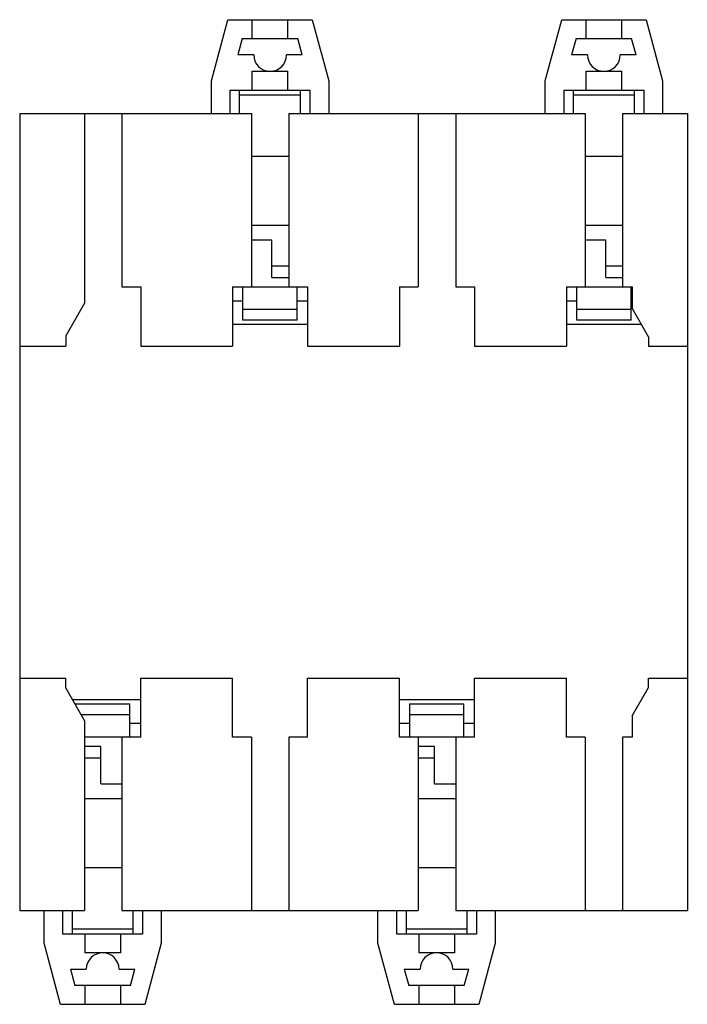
# Model space of a CAD drawing. Header units: millimetres. Extents: x 10 to 81, y 11 to 116.
import ezdxf

# ---------------------------------------------------------------- set-up
doc = ezdxf.new("R2010")
doc.units = ezdxf.units.MM
doc.header["$LTSCALE"] = 8.261107
doc.layers.get('0').update_dxf_attribs({"linetype": 'CONTINUOUS'})

msp = doc.modelspace()

# ---------------------------------------------------------------- linework, layer by layer
at = {"color": 7, "linetype": 'Continuous'}
for p, q in [((30.28, 109.1), (32.03, 115.63)), ((32.03, 115.63), (41.03, 115.63)), ((34.63, 113.63), (34.63, 115.63)), ((38.43, 113.63), (38.43, 115.63)), ((41.03, 115.63), (42.78, 109.1)), ((65.88, 109.1), (67.63, 115.63)), ((67.63, 115.63), (76.63, 115.63)), ((70.23, 113.63), (70.23, 115.63)), ((74.03, 113.63), (74.03, 115.63)), ((76.63, 115.63), (78.38, 109.1)), ((33.56, 113.63), (33.09, 111.88)), ((33.56, 113.63), (39.49, 113.63)), ((39.96, 111.88), (39.49, 113.63)), ((69.16, 113.63), (68.69, 111.88)), ((69.16, 113.63), (75.09, 113.63)), ((75.56, 111.88), (75.09, 113.63)), ((34.78, 111.88), (33.09, 111.88)), ((39.96, 111.88), (38.28, 111.88)), ((70.38, 111.88), (68.69, 111.88)), ((75.56, 111.88), (73.88, 111.88)), ((34.63, 108.13), (34.63, 110.13)), ((34.63, 110.13), (38.43, 110.13)), ((38.43, 108.13), (38.43, 110.13)), ((70.23, 108.13), (70.23, 110.13)), ((70.23, 110.13), (74.03, 110.13)), ((74.03, 108.13), (74.03, 110.13)), ((30.28, 105.63), (30.28, 109.1)), ((42.78, 109.1), (42.78, 105.63)), ((65.88, 105.63), (65.88, 109.1)), ((78.38, 109.1), (78.38, 105.63)), ((32.28, 105.63), (32.28, 108.13)), ((32.28, 108.13), (40.78, 108.13)), ((33.28, 105.63), (33.28, 108.13)), ((33.28, 107.63), (39.78, 107.63)), ((39.78, 105.63), (39.78, 108.13)), ((40.78, 108.13), (40.78, 105.63)), ((67.88, 105.63), (67.88, 108.13)), ((67.88, 108.13), (76.38, 108.13)), ((68.88, 105.63), (68.88, 108.13)), ((68.88, 107.63), (75.38, 107.63)), ((75.38, 105.63), (75.38, 108.13)), ((76.38, 108.13), (76.38, 105.63)), ((9.83, 105.63), (9.83, 20.63)), ((9.83, 105.63), (34.53, 105.63)), ((16.73, 105.63), (16.73, 85.4)), ((20.73, 105.63), (20.73, 87.13)), ((34.53, 105.63), (34.53, 87.13)), ((38.53, 105.63), (38.53, 87.13)), ((38.53, 105.63), (70.13, 105.63)), ((52.33, 105.63), (52.33, 87.13)), ((56.33, 105.63), (56.33, 87.13)), ((70.13, 105.63), (70.13, 87.13)), ((74.13, 105.63), (74.13, 87.13)), ((74.13, 105.63), (81.03, 105.63)), ((81.03, 105.63), (81.03, 20.63)), ((34.53, 101.07), (38.53, 101.07)), ((70.13, 101.07), (74.13, 101.07)), ((34.53, 93.73), (38.53, 93.73)), ((70.13, 93.73), (74.13, 93.73)), ((36.73, 92.13), (34.53, 92.13)), ((36.73, 88.13), (36.73, 92.13)), ((72.33, 92.13), (70.13, 92.13)), ((72.33, 88.13), (72.33, 92.13)), ((36.73, 89.37), (38.53, 89.37)), ((72.33, 89.37), (74.13, 89.37)), ((36.73, 88.13), (38.53, 88.13)), ((72.33, 88.13), (74.13, 88.13)), ((20.73, 87.13), (22.73, 87.13)), ((22.73, 87.13), (22.73, 80.83)), ((32.53, 87.13), (32.53, 80.83)), ((32.53, 87.13), (40.53, 87.13)), ((33.63, 83.6), (33.63, 87.13)), ((39.43, 83.6), (39.43, 87.13)), ((40.53, 87.13), (40.53, 80.83)), ((50.33, 87.13), (50.33, 80.83)), ((50.33, 87.13), (52.33, 87.13)), ((56.33, 87.13), (58.33, 87.13)), ((58.33, 87.13), (58.33, 80.83)), ((68.13, 87.13), (68.13, 80.83)), ((68.13, 87.13), (75.13, 87.13)), ((69.23, 83.6), (69.23, 87.13)), ((75.03, 83.6), (75.03, 87.13)), ((75.13, 87.13), (75.13, 84.86)), ((16.73, 85.4), (14.73, 81.93)), ((33.63, 85.63), (32.53, 85.63)), ((40.53, 85.63), (39.43, 85.63)), ((69.23, 85.63), (68.13, 85.63)), ((75.13, 85.63), (75.03, 85.63)), ((33.63, 84.75), (39.43, 84.75)), ((69.23, 84.75), (75.03, 84.75)), ((76.88, 81.83), (75.13, 84.86)), ((40.53, 83.13), (32.53, 83.13)), ((39.43, 83.6), (33.63, 83.6)), ((76.12, 83.13), (68.13, 83.13)), ((75.03, 83.6), (69.23, 83.6)), ((14.73, 81.93), (14.73, 80.83)), ((76.88, 81.83), (76.88, 80.83)), ((9.83, 80.83), (14.73, 80.83)), ((22.73, 80.83), (32.53, 80.83)), ((40.53, 80.83), (50.33, 80.83)), ((58.33, 80.83), (68.13, 80.83)), ((76.88, 80.83), (81.03, 80.83)), ((9.83, 45.43), (14.73, 45.43)), ((14.73, 44.33), (14.73, 45.43)), ((22.73, 39.13), (22.73, 45.43)), ((22.73, 45.43), (32.53, 45.43)), ((32.53, 39.13), (32.53, 45.43)), ((40.53, 45.43), (50.33, 45.43)), ((40.53, 39.13), (40.53, 45.43)), ((50.33, 39.13), (50.33, 45.43)), ((58.33, 45.43), (68.13, 45.43)), ((58.33, 39.13), (58.33, 45.43)), ((68.13, 39.13), (68.13, 45.43)), ((76.88, 45.43), (81.03, 45.43)), ((76.88, 44.43), (76.88, 45.43)), ((14.73, 44.33), (16.73, 40.87)), ((75.13, 41.4), (76.88, 44.43)), ((15.42, 43.13), (22.73, 43.13)), ((50.33, 43.13), (58.33, 43.13)), ((15.78, 42.67), (15.78, 42.52)), ((15.78, 42.67), (21.58, 42.67)), ((21.58, 39.13), (21.58, 42.67)), ((51.38, 42.67), (57.18, 42.67)), ((51.38, 42.67), (51.38, 39.13)), ((57.18, 39.13), (57.18, 42.67)), ((21.58, 41.52), (16.35, 41.52)), ((57.18, 41.52), (51.38, 41.52)), ((75.13, 41.4), (75.13, 39.13)), ((16.73, 40.87), (16.73, 20.63)), ((21.58, 40.63), (22.73, 40.63)), ((50.33, 40.63), (51.38, 40.63)), ((57.18, 40.63), (58.33, 40.63)), ((22.73, 39.13), (16.73, 39.13)), ((20.73, 39.13), (20.73, 20.63)), ((34.53, 39.13), (32.53, 39.13)), ((34.53, 39.13), (34.53, 20.63)), ((40.53, 39.13), (38.53, 39.13)), ((38.53, 39.13), (38.53, 20.63)), ((58.33, 39.13), (50.33, 39.13)), ((52.33, 39.13), (52.33, 20.63)), ((56.33, 39.13), (56.33, 20.63)), ((70.13, 39.13), (68.13, 39.13)), ((70.13, 39.13), (70.13, 20.63)), ((75.13, 39.13), (74.13, 39.13)), ((74.13, 39.13), (74.13, 20.63)), ((18.48, 38.13), (16.73, 38.13)), ((18.48, 34.13), (18.48, 38.13)), ((54.08, 38.13), (52.33, 38.13)), ((54.08, 34.13), (54.08, 38.13)), ((18.48, 36.9), (16.73, 36.9)), ((54.08, 36.9), (52.33, 36.9)), ((18.48, 34.13), (20.73, 34.13)), ((54.08, 34.13), (56.33, 34.13)), ((20.73, 32.54), (16.73, 32.54)), ((56.33, 32.54), (52.33, 32.54)), ((20.73, 25.2), (16.73, 25.2)), ((56.33, 25.2), (52.33, 25.2)), ((9.83, 20.63), (16.73, 20.63)), ((12.43, 17.16), (12.43, 20.63)), ((14.43, 18.13), (14.43, 20.63)), ((15.43, 20.63), (15.43, 18.13)), ((20.73, 20.63), (52.33, 20.63)), ((21.93, 18.13), (21.93, 20.63)), ((22.93, 20.63), (22.93, 18.13)), ((24.93, 20.63), (24.93, 17.16)), ((48.03, 17.16), (48.03, 20.63)), ((50.03, 18.13), (50.03, 20.63)), ((51.03, 20.63), (51.03, 18.13)), ((56.33, 20.63), (81.03, 20.63)), ((57.53, 18.13), (57.53, 20.63)), ((58.53, 20.63), (58.53, 18.13)), ((60.53, 20.63), (60.53, 17.16)), ((22.93, 18.13), (14.43, 18.13)), ((21.93, 18.63), (15.43, 18.63)), ((16.78, 18.13), (16.78, 16.13)), ((20.58, 18.13), (20.58, 16.13)), ((58.53, 18.13), (50.03, 18.13)), ((57.53, 18.63), (51.03, 18.63)), ((52.38, 18.13), (52.38, 16.13)), ((56.18, 18.13), (56.18, 16.13)), ((14.18, 10.63), (12.43, 17.16)), ((24.93, 17.16), (23.18, 10.63)), ((49.78, 10.63), (48.03, 17.16)), ((60.53, 17.16), (58.78, 10.63)), ((20.58, 16.13), (16.78, 16.13)), ((56.18, 16.13), (52.38, 16.13)), ((15.24, 14.38), (16.93, 14.38)), ((15.24, 14.38), (15.71, 12.63)), ((20.43, 14.38), (22.11, 14.38)), ((21.64, 12.63), (22.11, 14.38)), ((50.84, 14.38), (52.53, 14.38)), ((50.84, 14.38), (51.31, 12.63)), ((56.03, 14.38), (57.71, 14.38)), ((57.24, 12.63), (57.71, 14.38)), ((21.64, 12.63), (15.71, 12.63)), ((16.78, 12.63), (16.78, 10.63)), ((20.58, 12.63), (20.58, 10.63)), ((57.24, 12.63), (51.31, 12.63)), ((52.38, 12.63), (52.38, 10.63)), ((56.18, 12.63), (56.18, 10.63)), ((23.18, 10.63), (14.18, 10.63)), ((58.78, 10.63), (49.78, 10.63))]:
    msp.add_line(p, q, dxfattribs=at)
for centre, start, end in [((36.53, 111.88), 180, 360), ((72.13, 111.88), 180, 360), ((18.68, 14.38), 0, 180), ((54.28, 14.38), 0, 180)]:
    msp.add_arc(centre, 1.75, start, end, dxfattribs=at)

doc.saveas('drawing.dxf')
